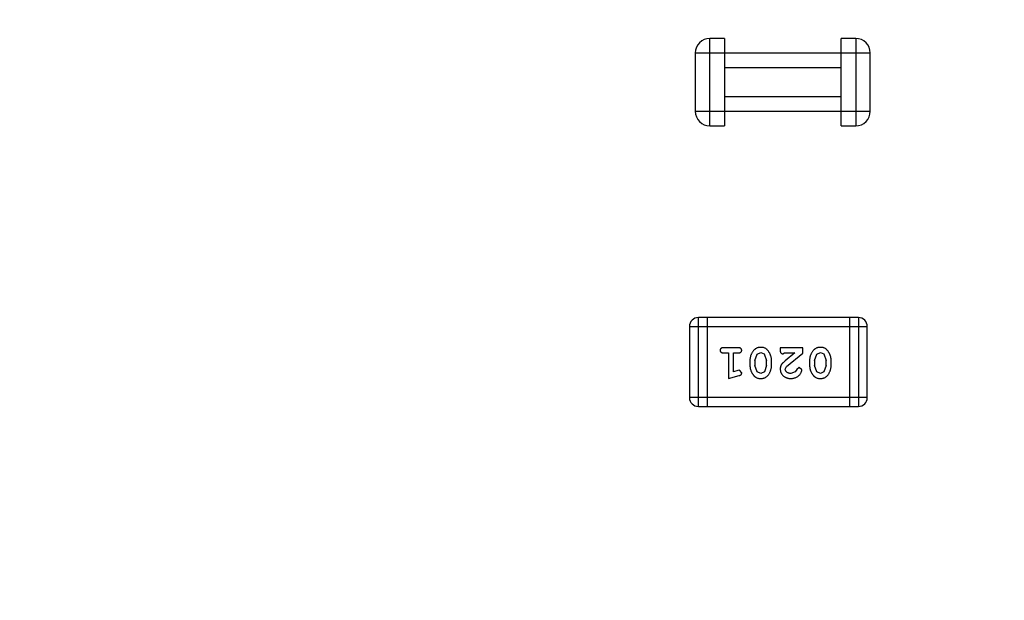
# Model space of a CAD drawing. Header units: millimetres. Extents: x -1 to 131, y 28 to 92.
# Tile 33 of 41: x 116.83 to 120.2, y 61.47 to 63.47. Entities that reach past the tile are written whole.
import ezdxf

# ---------------------------------------------------------------- set-up
doc = ezdxf.new("R2010")
doc.units = ezdxf.units.MM
doc.header["$LTSCALE"] = 1.21
doc.header["$MEASUREMENT"] = 0
doc.header["$PDMODE"] = 3
doc.header["$PDSIZE"] = 0.3125
doc.layers.get('0').update_dxf_attribs({"linetype": 'CONTINUOUS'})
doc.layers.get('DEFPOINTS').update_dxf_attribs({"linetype": 'CONTINUOUS'})
doc.layers.add('Dim', color=3, linetype='CONTINUOUS', lineweight=25)
doc.styles.get("Standard").update_dxf_attribs({"font": 'txt', "width": 0.8})
doc.dimstyles.get("Standard").update_dxf_attribs({"dimtxt": 0.15625, "dimasz": 0.1875, "dimexe": 0.125, "dimexo": 0.0625, "dimgap": 0.09, "dimtad": 0, "dimtih": 1, "dimtoh": 1, "dimzin": 4, "dimdsep": 46, "dimtxsty": 'Standard', "dimblk": '_FILLED', "dimblk1": '_FILLED', "dimblk2": '_FILLED', "dimcen": 0.09, "dimazin": 1, "dimtp": 0.01, "dimtm": 0.01, "dimtfac": 1, "dimtofl": 0, "dimtmove": 0, "dimatfit": 3, "dimldrblk": '_FILLED', "dimfxl": 1, "dimtolj": 1, "dimtzin": 4, "dimarcsym": 0})

# ---------------------------------------------------------------- blocks, each defined once
blk = doc.blocks.new('_FILLED')
at = {"color": 0, "linetype": 'ByBlock'}
blk.add_solid([(0, 0), (-1, 0.1667), (-1, -0.1667)], dxfattribs=at)
blk = doc.blocks.new('*D24')
at = {"color": 0, "linetype": 'ByBlock', "lineweight": -2}
for p, q in [((102.1848, 59.1277), (102.1848, 69.0592)), ((123.7348, 59.1277), (123.7348, 69.0592)), ((102.1848, 68.9342), (111.4032, 68.9342)), ((123.7348, 68.9342), (114.5165, 68.9342))]:
    blk.add_line(p, q, dxfattribs=at)
at = {"layer": 'DEFPOINTS', "color": 0, "linetype": 'ByBlock'}
for p in [(102.1848, 59.0652), (123.7348, 59.0652)]:
    blk.add_point(p, dxfattribs=at)
at = {"color": 0, "linetype": 'ByBlock', "lineweight": -2, "rotation": 180}
blk.add_blockref('_FILLED', (102.1848, 68.9342), dxfattribs=at)
at = {"color": 0, "linetype": 'ByBlock', "lineweight": -2}
blk.add_blockref('_FILLED', (123.7348, 68.9342), dxfattribs=at)
at = {"color": 0, "linetype": 'ByBlock', "lineweight": -2, "insert": (112.9598, 68.9342), "char_height": 1, "attachment_point": 5}
blk.add_mtext('\\A1;21.55', dxfattribs=at)
blk = doc.blocks.new('*D25')
at = {"color": 0, "linetype": 'ByBlock', "lineweight": -2}
for p, q in [((99.4598, 55.5277), (99.4598, 71.01)), ((126.4597, 55.5277), (126.4597, 71.01)), ((99.4598, 70.885), (111.4031, 70.885)), ((126.4597, 70.885), (114.5164, 70.885))]:
    blk.add_line(p, q, dxfattribs=at)
at = {"layer": 'DEFPOINTS', "color": 0, "linetype": 'ByBlock'}
for p in [(99.4598, 55.4652), (126.4597, 55.4652)]:
    blk.add_point(p, dxfattribs=at)
at = {"color": 0, "linetype": 'ByBlock', "lineweight": -2, "rotation": 180}
blk.add_blockref('_FILLED', (99.4598, 70.885), dxfattribs=at)
at = {"color": 0, "linetype": 'ByBlock', "lineweight": -2}
blk.add_blockref('_FILLED', (126.4597, 70.885), dxfattribs=at)
at = {"color": 0, "linetype": 'ByBlock', "lineweight": -2, "insert": (112.9597, 70.885), "char_height": 1, "attachment_point": 5}
blk.add_mtext('\\A1;27.00', dxfattribs=at)

msp = doc.modelspace()

# ---------------------------------------------------------------- linework, layer by layer
at = {"color": 7, "linetype": 'Continuous'}
for p, q in [((119.1938, 63.101), (119.1938, 63.401)), ((119.2438, 63.401), (119.1938, 63.401)), ((119.2438, 63.401), (119.2438, 63.101)), ((119.6438, 63.101), (119.6438, 63.401)), ((119.6938, 63.401), (119.6438, 63.401)), ((119.6938, 63.401), (119.6938, 63.101)), ((119.1438, 63.351), (119.1438, 63.151)), ((119.1438, 63.351), (119.7438, 63.351)), ((119.7438, 63.151), (119.7438, 63.351)), ((119.2438, 63.301), (119.6438, 63.301)), ((119.6438, 63.201), (119.2438, 63.201)), ((119.1438, 63.151), (119.7438, 63.151)), ((119.1938, 63.101), (119.2438, 63.101)), ((119.6438, 63.101), (119.6938, 63.101)), ((119.1544, 62.1385), (119.1544, 62.4433)), ((119.7031, 62.4433), (119.1544, 62.4433)), ((119.1849, 62.4433), (119.1849, 62.1385)), ((119.6726, 62.4433), (119.6726, 62.1385)), ((119.7031, 62.4433), (119.7031, 62.1385)), ((119.124, 62.4128), (119.124, 62.1689)), ((119.124, 62.4128), (119.7336, 62.4128)), ((119.7336, 62.1689), (119.7336, 62.4128)), ((119.2919, 62.3396), (119.24, 62.3396)), ((119.24, 62.3223), (119.2573, 62.3223)), ((119.2573, 62.3223), (119.2573, 62.2342)), ((119.2746, 62.2574), (119.2746, 62.3223)), ((119.2746, 62.3223), (119.2919, 62.3223)), ((119.3485, 62.2963), (119.3558, 62.3181)), ((119.3558, 62.3181), (119.3681, 62.3239)), ((119.3681, 62.3239), (119.3802, 62.3186)), ((119.3802, 62.3186), (119.3879, 62.2963)), ((119.4351, 62.3396), (119.4351, 62.3318)), ((119.5121, 62.3396), (119.4351, 62.3396)), ((119.4437, 62.3192), (119.4492, 62.3223)), ((119.4492, 62.3223), (119.4854, 62.3223)), ((119.4854, 62.3223), (119.4518, 62.2953)), ((119.4571, 62.2758), (119.5121, 62.3208)), ((119.5121, 62.3208), (119.5121, 62.3396)), ((119.553, 62.2963), (119.5603, 62.3181)), ((119.5603, 62.3181), (119.5726, 62.3239)), ((119.5726, 62.3239), (119.5847, 62.3186)), ((119.5847, 62.3186), (119.5924, 62.2963)), ((119.3312, 62.2966), (119.3312, 62.2788)), ((119.3485, 62.2963), (119.3485, 62.2791)), ((119.3879, 62.2791), (119.3879, 62.2963)), ((119.4052, 62.2788), (119.4052, 62.2966)), ((119.5357, 62.2966), (119.5357, 62.2788)), ((119.553, 62.2963), (119.553, 62.2791)), ((119.5924, 62.2791), (119.5924, 62.2963)), ((119.6097, 62.2788), (119.6097, 62.2966)), ((119.2896, 62.2615), (119.2746, 62.2574)), ((119.295, 62.2625), (119.2896, 62.2615)), ((119.3029, 62.2533), (119.295, 62.2625)), ((119.3561, 62.2568), (119.3485, 62.2791)), ((119.3682, 62.2515), (119.3561, 62.2568)), ((119.3806, 62.2573), (119.3682, 62.2515)), ((119.3879, 62.2791), (119.3806, 62.2573)), ((119.4524, 62.2661), (119.4571, 62.2758)), ((119.4867, 62.2569), (119.4719, 62.2515)), ((119.4917, 62.2654), (119.4867, 62.2569)), ((119.5002, 62.272), (119.4917, 62.2654)), ((119.509, 62.2636), (119.5002, 62.272)), ((119.5606, 62.2568), (119.553, 62.2791)), ((119.5728, 62.2515), (119.5606, 62.2568)), ((119.5851, 62.2573), (119.5728, 62.2515)), ((119.5924, 62.2791), (119.5851, 62.2573)), ((119.2573, 62.2342), (119.2939, 62.2441)), ((119.7336, 62.1689), (119.124, 62.1689)), ((119.1544, 62.1385), (119.7031, 62.1385))]:
    msp.add_line(p, q, dxfattribs=at)
for centre, radius, start, end in [((119.1938, 63.351), 0.05, 90, 180), ((119.6938, 63.351), 0.05, 0, 90), ((119.1938, 63.151), 0.05, 180, 270), ((119.6938, 63.151), 0.05, 270, 0), ((119.1544, 62.4128), 0.0305, 90, 180), ((119.7031, 62.4128), 0.0305, 0, 90), ((119.1544, 62.1689), 0.0305, 180, 270), ((119.7031, 62.1689), 0.0305, 270, 0)]:
    msp.add_arc(centre, radius, start, end, dxfattribs=at)
for points, knots in [([(119.24, 62.3396), (119.2391, 62.3396), (119.2374, 62.3396), (119.2351, 62.3391), (119.2331, 62.3384), (119.2316, 62.3373), (119.2304, 62.336), (119.2296, 62.3345), (119.2291, 62.3328), (119.229, 62.3316), (119.229, 62.331)], [0, 0, 0, 0, 0.169012, 0.317488, 0.445429, 0.560977, 0.67065, 0.776666, 0.88492, 1, 1, 1, 1]), ([(119.229, 62.331), (119.229, 62.3304), (119.2291, 62.3292), (119.2296, 62.3275), (119.2304, 62.326), (119.2316, 62.3247), (119.2331, 62.3236), (119.2351, 62.3229), (119.2374, 62.3224), (119.2391, 62.3223), (119.24, 62.3223)], [0, 0, 0, 0, 0.11517, 0.223509, 0.328254, 0.438012, 0.553651, 0.682263, 0.830856, 1, 1, 1, 1]), ([(119.3029, 62.331), (119.3029, 62.3316), (119.3028, 62.3328), (119.3023, 62.3345), (119.3015, 62.336), (119.3003, 62.3373), (119.2988, 62.3384), (119.2968, 62.3391), (119.2945, 62.3396), (119.2928, 62.3396), (119.2919, 62.3396)], [0, 0, 0, 0, 0.115051, 0.223278, 0.329269, 0.437893, 0.554681, 0.682591, 0.83103, 1, 1, 1, 1]), ([(119.2919, 62.3223), (119.2928, 62.3223), (119.2945, 62.3224), (119.2968, 62.3228), (119.2988, 62.3236), (119.3003, 62.3247), (119.3015, 62.326), (119.3023, 62.3275), (119.3028, 62.3292), (119.3029, 62.3304), (119.3029, 62.331)], [0, 0, 0, 0, 0.169102, 0.317658, 0.446239, 0.563118, 0.671828, 0.776546, 0.884858, 1, 1, 1, 1]), ([(119.3681, 62.3412), (119.3667, 62.3412), (119.3639, 62.3411), (119.3598, 62.3404), (119.3559, 62.3393), (119.3524, 62.3377), (119.349, 62.3356), (119.346, 62.3331), (119.3432, 62.3302), (119.3407, 62.3268), (119.3385, 62.3232), (119.3366, 62.3195), (119.3349, 62.3158), (119.3336, 62.312), (119.3325, 62.3082), (119.3318, 62.3044), (119.3313, 62.3005), (119.3313, 62.2979), (119.3312, 62.2966)], [0, 0, 0, 0, 0.067217, 0.131051, 0.19272, 0.252824, 0.312745, 0.373449, 0.436041, 0.501494, 0.567761, 0.632087, 0.695096, 0.757109, 0.817993, 0.878657, 0.939311, 1, 1, 1, 1]), ([(119.4052, 62.2966), (119.4051, 62.2977), (119.4051, 62.2998), (119.4048, 62.303), (119.4043, 62.3061), (119.4036, 62.3092), (119.4028, 62.3122), (119.4016, 62.3152), (119.4004, 62.3182), (119.3989, 62.3211), (119.3973, 62.3238), (119.3957, 62.3263), (119.394, 62.3287), (119.3924, 62.3308), (119.3907, 62.3326), (119.389, 62.3343), (119.3873, 62.3357), (119.3849, 62.3373), (119.3817, 62.3389), (119.3775, 62.3402), (119.3729, 62.3411), (119.3698, 62.3412), (119.3681, 62.3412)], [0, 0, 0, 0, 0.049886, 0.09882, 0.148132, 0.19689, 0.246038, 0.295176, 0.345305, 0.395692, 0.445312, 0.491875, 0.535813, 0.577009, 0.616081, 0.652689, 0.687585, 0.720206, 0.785062, 0.85223, 0.923759, 1, 1, 1, 1]), ([(119.4351, 62.3318), (119.4351, 62.3307), (119.4351, 62.3287), (119.4356, 62.326), (119.4362, 62.3238), (119.4373, 62.322), (119.4386, 62.3207), (119.4401, 62.3198), (119.4418, 62.3193), (119.4431, 62.3192), (119.4437, 62.3192)], [0, 0, 0, 0, 0.1844, 0.34094, 0.473574, 0.586824, 0.690029, 0.789175, 0.890445, 1, 1, 1, 1]), ([(119.5726, 62.3412), (119.5712, 62.3412), (119.5684, 62.3411), (119.5643, 62.3404), (119.5604, 62.3393), (119.5569, 62.3377), (119.5535, 62.3356), (119.5505, 62.3331), (119.5477, 62.3302), (119.5452, 62.3268), (119.543, 62.3232), (119.5411, 62.3195), (119.5394, 62.3158), (119.5381, 62.312), (119.537, 62.3082), (119.5363, 62.3044), (119.5358, 62.3005), (119.5358, 62.2979), (119.5357, 62.2966)], [0, 0, 0, 0, 0.067217, 0.131051, 0.19272, 0.252824, 0.312745, 0.373449, 0.436041, 0.501494, 0.567761, 0.632087, 0.695096, 0.757109, 0.817993, 0.878657, 0.939311, 1, 1, 1, 1]), ([(119.6097, 62.2966), (119.6097, 62.2977), (119.6096, 62.2998), (119.6093, 62.303), (119.6088, 62.3061), (119.6081, 62.3092), (119.6073, 62.3122), (119.6061, 62.3152), (119.6049, 62.3182), (119.6034, 62.3211), (119.6018, 62.3238), (119.6002, 62.3263), (119.5985, 62.3287), (119.5969, 62.3308), (119.5952, 62.3326), (119.5935, 62.3343), (119.5918, 62.3357), (119.5894, 62.3373), (119.5862, 62.3389), (119.582, 62.3402), (119.5775, 62.3411), (119.5743, 62.3412), (119.5726, 62.3412)], [0, 0, 0, 0, 0.049886, 0.09882, 0.148132, 0.19689, 0.246038, 0.295176, 0.345305, 0.395692, 0.445312, 0.491875, 0.535813, 0.577009, 0.616081, 0.652689, 0.687585, 0.720206, 0.785062, 0.85223, 0.923759, 1, 1, 1, 1]), ([(119.4518, 62.2953), (119.4509, 62.2945), (119.4492, 62.293), (119.4469, 62.2908), (119.4448, 62.2887), (119.4429, 62.2867), (119.4413, 62.2848), (119.4399, 62.2831), (119.4388, 62.2814), (119.4377, 62.2794), (119.4366, 62.2768), (119.4357, 62.2737), (119.4351, 62.2704), (119.4351, 62.2681), (119.4351, 62.267)], [0, 0, 0, 0, 0.103002, 0.197728, 0.285279, 0.365235, 0.437224, 0.502446, 0.560545, 0.611446, 0.707576, 0.80349, 0.900532, 1, 1, 1, 1]), ([(119.2939, 62.2441), (119.2947, 62.2444), (119.2963, 62.2448), (119.2984, 62.2457), (119.3, 62.2466), (119.3012, 62.2476), (119.302, 62.2488), (119.3025, 62.2501), (119.3029, 62.2516), (119.3029, 62.2527), (119.3029, 62.2533)], [0, 0, 0, 0, 0.187321, 0.344927, 0.475328, 0.579604, 0.674244, 0.773631, 0.882025, 1, 1, 1, 1]), ([(119.3312, 62.2788), (119.3312, 62.2778), (119.3313, 62.2756), (119.3316, 62.2724), (119.3321, 62.2693), (119.3328, 62.2662), (119.3337, 62.2631), (119.3348, 62.2601), (119.3361, 62.2572), (119.3376, 62.2543), (119.3392, 62.2516), (119.3408, 62.249), (119.3425, 62.2467), (119.3442, 62.2446), (119.3459, 62.2427), (119.3476, 62.2411), (119.3493, 62.2396), (119.3517, 62.2381), (119.3549, 62.2365), (119.359, 62.2352), (119.3636, 62.2344), (119.3667, 62.2343), (119.3684, 62.2342)], [0, 0, 0, 0, 0.049855, 0.099516, 0.148482, 0.19758, 0.246804, 0.296268, 0.346517, 0.397047, 0.446826, 0.49336, 0.537801, 0.579207, 0.617974, 0.654833, 0.689171, 0.722088, 0.786392, 0.853518, 0.924186, 1, 1, 1, 1]), ([(119.3684, 62.2342), (119.3698, 62.2343), (119.3726, 62.2343), (119.3767, 62.2351), (119.3805, 62.2362), (119.3841, 62.2378), (119.3874, 62.2398), (119.3905, 62.2423), (119.3932, 62.2453), (119.3957, 62.2487), (119.3979, 62.2523), (119.3998, 62.256), (119.4015, 62.2597), (119.4028, 62.2634), (119.4039, 62.2672), (119.4046, 62.2711), (119.4051, 62.2749), (119.4051, 62.2775), (119.4052, 62.2788)], [0, 0, 0, 0, 0.06692, 0.130834, 0.19258, 0.252759, 0.312631, 0.373411, 0.436359, 0.501894, 0.568244, 0.632472, 0.69556, 0.757163, 0.818592, 0.878885, 0.939235, 1, 1, 1, 1]), ([(119.4351, 62.267), (119.4351, 62.2659), (119.4352, 62.2637), (119.4356, 62.2604), (119.4365, 62.2573), (119.4376, 62.2544), (119.439, 62.2515), (119.4408, 62.2488), (119.4429, 62.2462), (119.4453, 62.2438), (119.448, 62.2415), (119.4508, 62.2396), (119.4539, 62.2379), (119.4571, 62.2365), (119.4605, 62.2355), (119.4641, 62.2348), (119.4678, 62.2343), (119.4704, 62.2343), (119.4717, 62.2342)], [0, 0, 0, 0, 0.060981, 0.120256, 0.178148, 0.236115, 0.293993, 0.352864, 0.413358, 0.476056, 0.539296, 0.602396, 0.665116, 0.728325, 0.792919, 0.859317, 0.928302, 1, 1, 1, 1]), ([(119.4719, 62.2515), (119.4704, 62.2516), (119.4678, 62.2517), (119.4639, 62.2525), (119.4606, 62.2539), (119.4577, 62.2558), (119.4554, 62.2581), (119.4536, 62.2605), (119.4526, 62.2633), (119.4524, 62.2651), (119.4524, 62.2661)], [0, 0, 0, 0, 0.156344, 0.299348, 0.4327, 0.561, 0.682299, 0.791883, 0.89611, 1, 1, 1, 1]), ([(119.4717, 62.2342), (119.4734, 62.2343), (119.4768, 62.2344), (119.4817, 62.2353), (119.4865, 62.2367), (119.491, 62.2387), (119.4951, 62.2411), (119.4988, 62.244), (119.5019, 62.2472), (119.5044, 62.2508), (119.5064, 62.2544), (119.5078, 62.2577), (119.5088, 62.2607), (119.5089, 62.2627), (119.509, 62.2636)], [0, 0, 0, 0, 0.098286, 0.193983, 0.289056, 0.384352, 0.477435, 0.566197, 0.652355, 0.737986, 0.818188, 0.887401, 0.94802, 1, 1, 1, 1]), ([(119.5357, 62.2788), (119.5358, 62.2778), (119.5358, 62.2756), (119.5361, 62.2724), (119.5366, 62.2693), (119.5373, 62.2662), (119.5382, 62.2631), (119.5393, 62.2601), (119.5406, 62.2572), (119.5421, 62.2543), (119.5437, 62.2516), (119.5453, 62.249), (119.547, 62.2467), (119.5487, 62.2446), (119.5504, 62.2427), (119.5521, 62.2411), (119.5538, 62.2396), (119.5562, 62.2381), (119.5594, 62.2365), (119.5635, 62.2352), (119.5681, 62.2344), (119.5712, 62.2343), (119.5729, 62.2342)], [0, 0, 0, 0, 0.049855, 0.099516, 0.148482, 0.19758, 0.246804, 0.296268, 0.346517, 0.397047, 0.446826, 0.49336, 0.537801, 0.579207, 0.617974, 0.654833, 0.689171, 0.722088, 0.786392, 0.853518, 0.924186, 1, 1, 1, 1]), ([(119.5729, 62.2342), (119.5743, 62.2343), (119.5771, 62.2343), (119.5812, 62.2351), (119.585, 62.2362), (119.5886, 62.2378), (119.5919, 62.2398), (119.595, 62.2423), (119.5978, 62.2453), (119.6002, 62.2487), (119.6024, 62.2523), (119.6043, 62.256), (119.606, 62.2597), (119.6073, 62.2634), (119.6084, 62.2672), (119.6091, 62.2711), (119.6096, 62.2749), (119.6096, 62.2775), (119.6097, 62.2788)], [0, 0, 0, 0, 0.06692, 0.130834, 0.19258, 0.252759, 0.312631, 0.373411, 0.436359, 0.501894, 0.568244, 0.632472, 0.69556, 0.757163, 0.818592, 0.878885, 0.939235, 1, 1, 1, 1])]:
    msp.add_open_spline(points, degree=3, knots=knots, dxfattribs=at)

# ---------------------------------------------------------------- dimensions: what is measured, and where the dimension line sits
at = {"layer": 'Dim'}
for base, p1, p2, picture, middle in [((126.4597, 70.885), (99.4598, 55.4652), (126.4597, 55.4652), '*D25', (112.9597, 70.885)), ((123.7348, 68.9342), (102.1848, 59.0652), (123.7348, 59.0652), '*D24', (112.9598, 68.9342))]:
    dim = msp.add_linear_dim(base=base, p1=p1, p2=p2, dimstyle='Standard', override={"dimtxt": 1, "dimasz": 1, "dimtih": 0, "dimtoh": 0, "dimzin": 0, "dimcen": 0.198, "dimadec": 0, "dimazin": 0, "dimtp": 0, "dimtm": 0, "dimtdec": 4, "dimtzin": 0}, dxfattribs=at)
    dim.commit()
    dim.dimension.update_dxf_attribs({"geometry": picture, "text_midpoint": middle})

doc.saveas('drawing.dxf')
